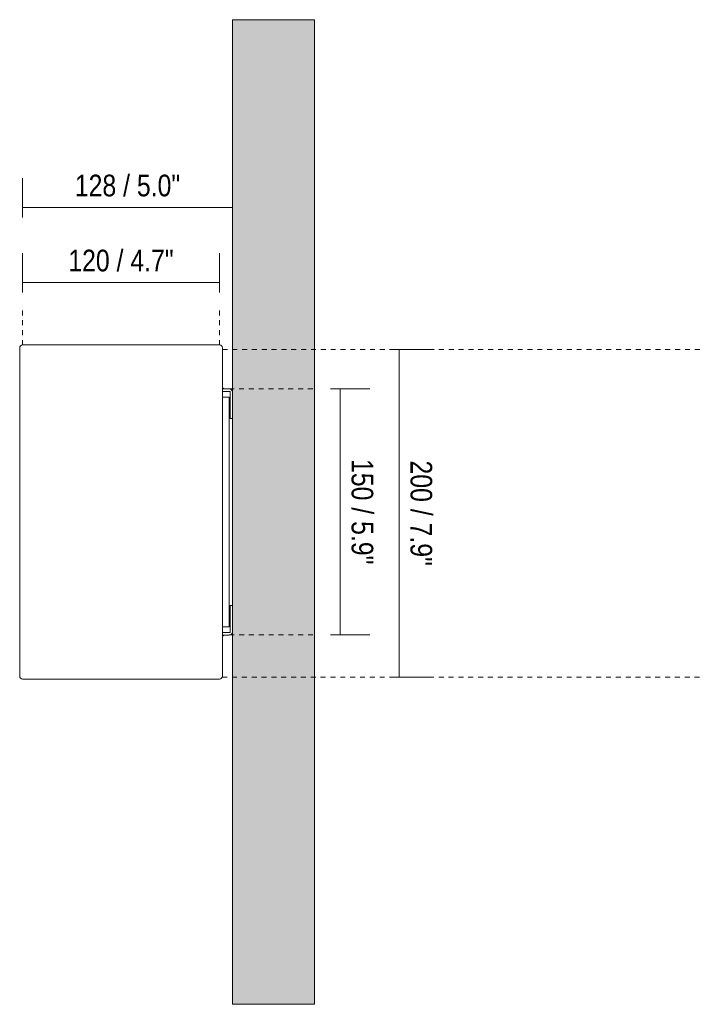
# Model space of a CAD drawing. Header units: millimetres. Extents: x -6807 to -4360, y -636 to 7007.
# Tile 4 of 7: x -5165 to -4748, y 0 to 600. Entities that reach past the tile are written whole.
import ezdxf

# ---------------------------------------------------------------- set-up
doc = ezdxf.new("R2010")
doc.units = ezdxf.units.MM
doc.linetypes.add('Dash', pattern=[6, 3, -3])
doc.layers.add('A-ANNO-DIMS', color=7, linetype='Dash', lineweight=9, true_color=0xd2d2d2)
for name, color, linetype, lineweight in [('A-ANNO-DIMS-6', 7, 'Continuous', 9), ('A-WALL', 7, 'Continuous', 9), ('E-LITE-EQPM', 7, 'Continuous', 20)]:
    doc.layers.add(name, color=color, linetype=linetype, lineweight=lineweight)
doc.styles.add('Arial Narrow', font='ARIALN.TTF', dxfattribs={"height": 13.2})
doc.dimstyles.new('FARO_-_2_2mm_Arial_Narrow_mm_Inch_Left', dxfattribs={"dimscale": 304.8, "dimtxt": 13.509289, "dimasz": 0, "dimexe": 0.059055, "dimexo": 0.0625, "dimgap": 0.009843, "dimtad": 1, "dimdec": 0, "dimzin": 0, "dimdsep": 46, "dimtxsty": 'Arial Narrow', "dimblk1": 'NONE', "dimblk2": 'NONE', "dimsah": 1, "dimcen": 0.09, "dimadec": 0, "dimazin": 0, "dimtfac": 1, "dimtdec": 4, "dimtix": 1, "dimtmove": 0, "dimatfit": 3, "dimfxl": 0.019685, "dimfxlon": 1, "dimtvp": 1, "dimtolj": 1, "dimtzin": 0, "dimarcsym": 2})
doc.dimstyles.new('FARO_-_2_2mm_Arial_Narrow_mm_Inch_Right', dxfattribs={"dimscale": 304.8, "dimtxt": 13.509289, "dimasz": 0, "dimexe": 0.059055, "dimexo": 0.0625, "dimgap": 0.009843, "dimtad": 1, "dimdec": 0, "dimzin": 0, "dimdsep": 46, "dimtxsty": 'Arial Narrow', "dimblk1": 'NONE', "dimblk2": 'NONE', "dimsah": 1, "dimcen": 0.09, "dimadec": 0, "dimazin": 0, "dimtfac": 1, "dimtdec": 4, "dimtix": 1, "dimtmove": 0, "dimatfit": 3, "dimfxl": 0.019685, "dimfxlon": 1, "dimtvp": 1, "dimtolj": 1, "dimtzin": 0, "dimarcsym": 2})

# ---------------------------------------------------------------- blocks, each defined once
blk = doc.blocks.new('66407_ 66408_ 66409_ 66410 - 66407 COTTON Round Beige wall lamp-589320-Lateral_PDF')
at = {"layer": 'E-LITE-EQPM'}
for p, q in [((-3398.73, 400), (-3398.73, 400.07)), ((-3275.13, 399.98), (-3275.13, 400.05)), ((-3275.13, 399.98), (-3275.13, 400.05)), ((-3271, 375.02), (-3275.13, 375.02)), ((-3275.13, 373.52), (-3270.46, 373.52)), ((-3275.12, 375.5), (-3274.43, 375.5)), ((-3274.43, 375.02), (-3274.43, 375.5)), ((-3270.46, 373.52), (-3270.46, 357.02)), ((-3275.13, 370.02), (-3270.96, 370.02)), ((-3270.96, 370.02), (-3270.96, 230.02)), ((-3270.46, 357.02), (-3268.96, 357.02)), ((-3270.46, 356.98), (-3270.46, 357.02)), ((-3268.96, 243.02), (-3270.46, 243.02)), ((-3270.46, 243.02), (-3270.46, 226.52)), ((-3270.96, 230.02), (-3275.13, 230.02)), ((-3270.46, 226.52), (-3275.13, 226.52)), ((-3275.13, 225.02), (-3270.93, 225.02)), ((-3274.43, 224.5), (-3275.12, 224.5)), ((-3274.43, 224.5), (-3274.43, 225.02)), ((-3398.58, 199.28), (-3398.61, 199.35)), ((-3397.56, 198.32), (-3397.63, 198.34)), ((-3396.93, 198.2), (-3397, 198.2))]:
    blk.add_line(p, q, dxfattribs=at)
at = {"layer": 'E-LITE-EQPM', "flags": 128}
for points in [[(-3398.64, 400.57), (-3398.61, 400.63), (-3398.59, 400.7), (-3398.56, 400.77), (-3398.53, 400.83)], [(-3398.41, 401.02), (-3398.37, 401.07), (-3398.33, 401.13), (-3398.28, 401.19)], [(-3398.13, 401.34), (-3398.08, 401.39), (-3398.02, 401.43), (-3397.96, 401.47), (-3397.9, 401.51)], [(-3397.71, 401.62), (-3397.65, 401.65), (-3397.58, 401.68), (-3397.51, 401.7)], [(-3397.16, 401.78), (-3397.09, 401.79), (-3397.02, 401.8)]]:
    blk.add_lwpolyline(points, dxfattribs=at)
at = {"layer": 'E-LITE-EQPM'}
for centre, major_axis, start_param, end_param in [((-3271, 372.98), (-2.04, 0), 3.141593, 4.712389), ((-3270.93, 226.99), (1.97, 0), 4.712389, 6.283185)]:
    blk.add_ellipse(centre, major_axis=major_axis, ratio=1, start_param=start_param, end_param=end_param, dxfattribs=at)
blk = doc.blocks.new('DIMBLOCK8-Lateral_PDF')
at = {"layer": 'A-ANNO-DIMS-6', "color": 251, "true_color": 0x5b5b5b, "transparency": 16777216}
for p, q in [((-5163.2, 433.77), (-5163.2, 457.77)), ((-5043.2, 433.77), (-5043.2, 457.77)), ((-5043.2, 439.77), (-5163.2, 439.77)), ((-5163.2, 439.77), (-5163.2, 433.77)), ((-5043.2, 439.77), (-5043.2, 433.77))]:
    blk.add_line(p, q, dxfattribs=at)
at = {"layer": 'A-ANNO-DIMS-6', "color": 0, "transparency": 16777216, "insert": (-5135.37, 459.83), "char_height": 13.2, "width": 77.1959, "attachment_point": 1, "line_spacing_factor": 0.974696, "style": 'Arial Narrow'}
blk.add_mtext('120 / 4.7"', dxfattribs=at)
blk = doc.blocks.new('_None')
blk = doc.blocks.new('DIMBLOCK9-Lateral_PDF')
at = {"layer": 'A-ANNO-DIMS-6', "color": 251, "true_color": 0x5b5b5b, "transparency": 16777216}
for p, q in [((-5163.2, 479.51), (-5163.2, 503.51)), ((-5035.23, 485.51), (-5035.23, 491.51)), ((-5035.23, 485.51), (-5163.2, 485.51)), ((-5163.2, 485.51), (-5163.2, 479.51)), ((-5035.23, 485.67), (-5035.23, 467.51))]:
    blk.add_line(p, q, dxfattribs=at)
at = {"layer": 'A-ANNO-DIMS-6', "color": 0, "transparency": 16777216, "insert": (-5131.38, 505.57), "char_height": 13.2, "width": 77.1959, "attachment_point": 1, "line_spacing_factor": 0.974696, "style": 'Arial Narrow'}
blk.add_mtext('128 / 5.0"', dxfattribs=at)
blk = doc.blocks.new('DIMBLOCK10-Lateral_PDF')
at = {"layer": 'A-ANNO-DIMS-6', "color": 251, "true_color": 0x5b5b5b, "transparency": 16777216}
for p, q in [((-4975.53, 375.11), (-4951.53, 375.11)), ((-4969.53, 375.11), (-4975.53, 375.11)), ((-4969.53, 375.11), (-4969.53, 225.11)), ((-4975.53, 225.11), (-4951.53, 225.11)), ((-4969.53, 225.11), (-4975.53, 225.11))]:
    blk.add_line(p, q, dxfattribs=at)
at = {"layer": 'A-ANNO-DIMS-6', "color": 0, "transparency": 16777216, "insert": (-4949.47, 332.28), "char_height": 13.2, "width": 77.1959, "attachment_point": 1, "rotation": 270, "line_spacing_factor": 0.974696, "style": 'Arial Narrow'}
blk.add_mtext('150 / 5.9"', dxfattribs=at)
blk = doc.blocks.new('DIMBLOCK11-Lateral_PDF')
at = {"layer": 'A-ANNO-DIMS-6', "color": 251, "true_color": 0x5b5b5b, "transparency": 16777216}
for p, q in [((-4933.61, 399.08), (-4939.61, 399.08)), ((-4933.77, 399.08), (-4915.61, 399.08)), ((-4933.61, 399.08), (-4933.61, 199.37)), ((-4933.61, 199.37), (-4939.61, 199.37)), ((-4933.77, 199.37), (-4915.61, 199.37))]:
    blk.add_line(p, q, dxfattribs=at)
at = {"layer": 'A-ANNO-DIMS-6', "color": 0, "transparency": 16777216, "insert": (-4913.55, 331.39), "char_height": 13.2, "width": 77.1959, "attachment_point": 1, "rotation": 270, "line_spacing_factor": 0.974696, "style": 'Arial Narrow'}
blk.add_mtext('200 / 7.9"', dxfattribs=at)

msp = doc.modelspace()

# ---------------------------------------------------------------- hatches: boundary and pattern name
at = {"layer": 'A-WALL', "true_color": 0xf7f7f7}
msp.add_hatch(color=7, dxfattribs=at).paths.add_polyline_path([(-5035.23, 0), (-4985.23, 0), (-4985.23, 600), (-5035.23, 600), (-5035.23, 142.06)])

# ---------------------------------------------------------------- linework, layer by layer
at = {"layer": 'A-ANNO-DIMS'}
for p, q in [((-5163.2, 401.8), (-5163.2, 424.08)), ((-5043.2, 401.8), (-5043.2, 424.08)), ((-5041.4, 399.08), (-4748.24, 399.08)), ((-5037.27, 375.11), (-4985.23, 375.11)), ((-5037.21, 225.11), (-4985.23, 225.11)), ((-5041.52, 199.37), (-4748.24, 199.37))]:
    msp.add_line(p, q, dxfattribs=at)
at = {"layer": 'A-WALL', "color": 253, "true_color": 0xaaaaaa}
for p, q in [((-5035.23, 0), (-5035.23, 600)), ((-4985.23, 600), (-5035.23, 600)), ((-4985.23, 600), (-4985.23, 0)), ((-4985.23, 0), (-5035.23, 0))]:
    msp.add_line(p, q, dxfattribs=at)
at = {"layer": 'E-LITE-EQPM'}
for p, q in [((-5165, 400), (-5165, 199.99)), ((-5043.12, 401.8), (-5163.2, 401.8)), ((-5041.4, 199.98), (-5041.4, 400.09)), ((-5163.22, 198.2), (-5043.19, 198.2))]:
    msp.add_line(p, q, dxfattribs=at)
for centre, radius, start, end in [((-5163.2, 400), 1.8, 90, 180), ((-5043.12, 400.09), 1.71, 0, 90), ((-5163.22, 199.99), 1.79, 180, 270), ((-5043.19, 199.98), 1.78, 270, 0)]:
    msp.add_arc(centre, radius, start, end, dxfattribs=at)

# ---------------------------------------------------------------- block references
msp.add_blockref('66407_ 66408_ 66409_ 66410 - 66407 COTTON Round Beige wall lamp-589320-Lateral_PDF', (-1766.27, 0), dxfattribs=at)

# ---------------------------------------------------------------- dimensions: what is measured, and where the dimension line sits
at = {"layer": 'A-ANNO-DIMS', "color": 251, "linetype": 'Continuous', "true_color": 0x5b5b5b}
for base, p1, p2, override, picture, middle in [((-5163.2, 485.51), (-5035.23, 491.51), (-5163.2, 479.51), {"dimpost": '<>', "dimfxl": 128.530156}, 'DIMBLOCK9-Lateral_PDF', (-5099.22, 497.05)), ((-5163.2, 439.77), (-5043.2, 433.77), (-5163.2, 433.77), {"dimpost": '<>', "dimfxl": 120}, 'DIMBLOCK8-Lateral_PDF', (-5103.2, 451.32))]:
    dim = msp.add_linear_dim(base=base, p1=p1, p2=p2, dimstyle='FARO_-_2_2mm_Arial_Narrow_mm_Inch_Left', override=override, dxfattribs=at)
    dim.commit()
    dim.dimension.update_dxf_attribs({"geometry": picture, "text_midpoint": middle})
for base, p1, p2, override, picture, middle in [((-4933.61, 199.37), (-4939.61, 399.08), (-4939.61, 199.37), {"dimtad": 4, "dimpost": '<>', "dimfxl": 199.700323}, 'DIMBLOCK11-Lateral_PDF', (-4922.06, 299.23)), ((-4969.53, 225.11), (-4975.53, 375.11), (-4975.53, 225.11), {"dimtad": 4, "dimpost": '<>', "dimfxl": 150.000016}, 'DIMBLOCK10-Lateral_PDF', (-4957.99, 300.11))]:
    dim = msp.add_linear_dim(base=base, p1=p1, p2=p2, angle=90, dimstyle='FARO_-_2_2mm_Arial_Narrow_mm_Inch_Right', override=override, dxfattribs=at)
    dim.commit()
    dim.dimension.update_dxf_attribs({"geometry": picture, "text_midpoint": middle})

doc.saveas('drawing.dxf')
